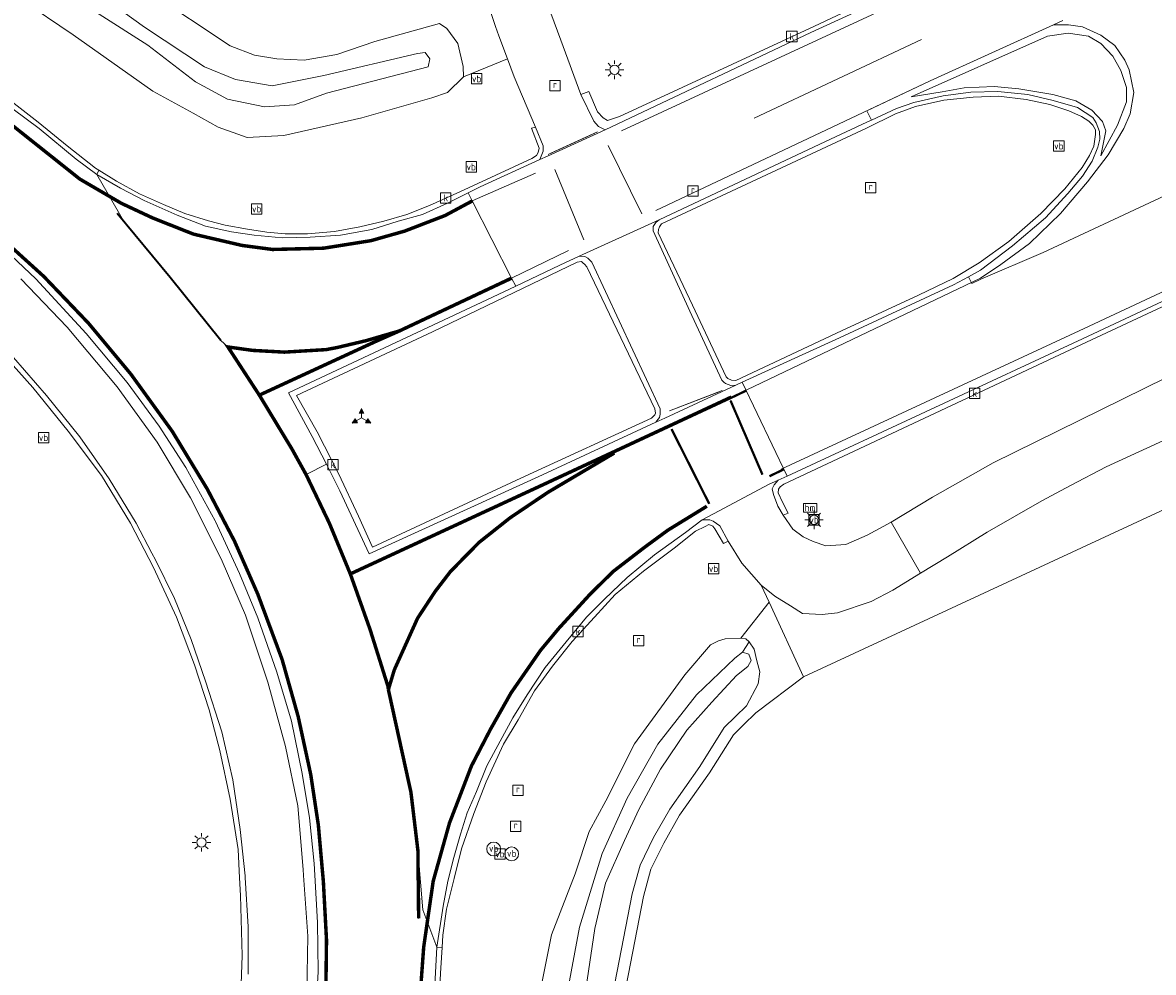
# Model space of a CAD drawing. Header units: metres. Extents: x 168032 to 180145, y 382923 to 399665.
# Tile 164 of 256: x 177269 to 177318, y 388808 to 388849. Entities that reach past the tile are written whole.
import ezdxf
from ezdxf.enums import TextEntityAlignment as Align

# ---------------------------------------------------------------- set-up
doc = ezdxf.new("R2010")
doc.units = ezdxf.units.M
doc.linetypes.add('VW-1-1_STREEP', pattern=[2, 1, -1])
doc.linetypes.add('VW-3-3_STREEP', pattern=[6, 3, -3])
doc.layers.get('0').update_dxf_attribs({"color": 8, "lineweight": 18})
for name, color, linetype, lineweight in [('B-WE-IE-MEUBILAIR_WEGMEUBILAIR-S', 8, 'Continuous', 25), ('B-WE-IE-MEUBILAIR_WEGMEUBILAIR_PAAL-S', 8, 'Continuous', 18), ('B-WE-IE-MEUBILAIR_WEGMEUBILAIR_VERKEERSBORD-S', 8, 'Continuous', 18), ('B-WE-KL-ET_LS_OV_LICHTMAST-S', 8, 'Continuous', 18), ('B-WE-OG-TERREIN_CULTUURSCHEIDING-GV', 8, 'Continuous', 18), ('B-WE-OG-WATER_SLOOT-GV', 8, 'Continuous', 18), ('B-WE-OG-WEG-GV', 8, 'Continuous', 18), ('B-WE-RI-GWA_KOLK-S', 8, 'Continuous', 18), ('B-WE-RI-GWA_RIOOLPUT-S', 8, 'Continuous', 18), ('B-WE-VH-VERHARDING_ASFALT-GV', 8, 'Continuous', 18), ('B-WE-VH-VERHARDING_BEDRIJFSVLOERPLAAT-GV', 8, 'Continuous', 18), ('B-WE-VH-VERHARDING_BETONSTRAATSTEEN-GV', 8, 'Continuous', 18), ('B-WE-VW-MARKERING_DWARS_DRIEHOEK_3030-G', 8, 'VW-HAAIETAND30-L-N', 18), ('B-WE-VW-MARKERING_DWARS_DRIEHOEK_5070-G', 8, 'VW-HAAIETAND70-L-N', 35), ('B-WE-VW-MARKERING_LANGS_STREEP_11_010-G', 8, 'VW-1-1_STREEP', 13), ('B-WE-VW-MARKERING_LANGS_STREEP_11_015-G', 8, 'VW-1-1_STREEP', 13), ('B-WE-VW-MARKERING_LANGS_STREEP_33-G', 8, 'VW-3-3_STREEP', 13), ('B-WE-VW-MARKERING_LANGS_STREEP_DOORGETROKKEN_3X010-G', 8, 'Continuous', 13), ('B-WE-VW-MARKERING_LANGS_STREEP_DOORGETROKKEN_3X015-G', 8, 'Continuous', 13), ('B-WE-VW-MARKERING_PICTOGRAM-G', 8, 'Continuous', 18)]:
    doc.layers.add(name, color=color, linetype=linetype, lineweight=lineweight)
doc.styles.add('NLCS-ISO', font='NLCS-ISO.ttf')
doc.linetypes.add('VW-HAAIETAND30-L-N', pattern='A,0,-0.3,[150,NLCS.SHX,S=0.6,R=0,X=-0.5,Y=-0.15],-0.3', length=0.6)
doc.linetypes.add('VW-HAAIETAND70-L-N', pattern='A,0,-0.5,[149,NLCS.SHX,S=1,R=0,X=-0.625,Y=-0.35],-0.5', length=1)

# ---------------------------------------------------------------- blocks, each defined once
blk = doc.blocks.new('SIE-WEG_VERKEERSBORD_WEGWIJZER-SO')
at = {"linetype": 'ByBlock', "lineweight": 18}
h = blk.add_hatch(color=0, dxfattribs=at)
h.dxf.hatch_style = 1
h.paths.add_polyline_path([(0.5, 1), (0, 2), (-0.5, 1)])
h = blk.add_hatch(color=0, dxfattribs=at)
h.dxf.hatch_style = 1
h.paths.add_polyline_path([(-1.38, -0.22), (-2, -1.15), (-0.88, -1.09)])
h = blk.add_hatch(color=0, dxfattribs=at)
h.dxf.hatch_style = 1
h.paths.add_polyline_path([(1.38, -0.22), (2, -1.15), (0.88, -1.09)])
at = {"color": 0, "linetype": 'ByBlock', "lineweight": 18}
for points in [[(-1.13, -0.65), (0, 0)], [(0, 1), (0, 0)], [(1.13, -0.65), (0, 0)]]:
    blk.add_lwpolyline(points, dxfattribs=at)
for points in [[(0.5, 1), (0, 2), (-0.5, 1)], [(-1.38, -0.22), (-2, -1.15), (-0.88, -1.09)], [(1.38, -0.22), (2, -1.15), (0.88, -1.09)]]:
    blk.add_lwpolyline(points, close=True, dxfattribs=at)
blk = doc.blocks.new('SIE-WEG_VERKEERSBORD-SO')
at = {"color": 0, "linetype": 'ByBlock', "lineweight": 18}
blk.add_lwpolyline([(-1.125, -1.125), (1.125, -1.125), (1.125, 1.125), (-1.125, 1.125)], close=True, dxfattribs=at)
at = {"color": 0, "linetype": 'ByBlock', "lineweight": 18, "style": 'NLCS-ISO'}
blk.add_text('vb', height=1.5, dxfattribs=at).set_placement((0, 0), align=Align.MIDDLE_CENTER)
blk = doc.blocks.new('SKL-ET_OV_LICHTMAST-SO')
at = {"color": 0, "linetype": 'ByBlock', "lineweight": 18}
for points in [[(-1.25, 0), (-2, 0)], [(-1.41, 1.41), (-0.88, 0.88)], [(0, 2), (0, 1.25)], [(0.88, 0.88), (1.41, 1.41)], [(2, 0), (1.25, 0)], [(-1.41, -1.41), (-0.88, -0.88)], [(0, -1.25), (0, -2)], [(0.88, -0.88), (1.41, -1.41)]]:
    blk.add_lwpolyline(points, dxfattribs=at)
blk.add_circle((0, 0), 1, dxfattribs=at)
blk = doc.blocks.new('SIE-WEG_PAAL_HECTOMETERPAAL-SO')
at = {"color": 0, "linetype": 'ByBlock', "lineweight": 18}
blk.add_lwpolyline([(-1.44375, -0.94375), (1.44375, -0.94375), (1.44375, 0.94375), (-1.44375, 0.94375)], close=True, dxfattribs=at)
at = {"color": 0, "linetype": 'ByBlock', "lineweight": 18, "style": 'NLCS-ISO'}
blk.add_text('hm', height=1.5, dxfattribs=at).set_placement((0, 0), align=Align.MIDDLE_CENTER)
at = {"style": 'NLCS-ISO'}
blk.add_attdef('WAARDE', (2.13125, -1.69375), '', height=1.5, dxfattribs=at)
blk = doc.blocks.new('SIE-WEG_PAAL_VERKEERSBORD-SO')
at = {"color": 0, "linetype": 'ByBlock', "lineweight": 18}
blk.add_circle((0, 0), 1.5, dxfattribs=at)
at = {"color": 0, "linetype": 'ByBlock', "lineweight": 18, "style": 'NLCS-ISO'}
blk.add_text('vb', height=1.5, dxfattribs=at).set_placement((0, 0.13), align=Align.MIDDLE_CENTER)
blk = doc.blocks.new('SRI-KOLK-SO')
at = {"color": 0, "linetype": 'ByBlock', "lineweight": 18}
blk.add_lwpolyline([(-1.125, -1.125), (1.125, -1.125), (1.125, 1.125), (-1.125, 1.125)], close=True, dxfattribs=at)
at = {"color": 0, "linetype": 'ByBlock', "lineweight": 18, "style": 'NLCS-ISO'}
blk.add_text('k', height=1.5, dxfattribs=at).set_placement((0, 0), align=Align.MIDDLE_CENTER)
blk = doc.blocks.new('SRI-PUT_INSPECTIEPUT_RIOOLPUT-SO')
at = {"color": 0, "linetype": 'ByBlock', "lineweight": 18}
blk.add_lwpolyline([(-1.12, -1.12), (1.12, -1.12), (1.12, 1.12), (-1.12, 1.12)], close=True, dxfattribs=at)
at = {"color": 0, "linetype": 'ByBlock', "lineweight": 18, "style": 'NLCS-ISO'}
blk.add_text('r', height=1.5, dxfattribs=at).set_placement((0, 0.28), align=Align.MIDDLE_CENTER)

msp = doc.modelspace()

# ---------------------------------------------------------------- linework, layer by layer
at = {"layer": 'B-WE-OG-TERREIN_CULTUURSCHEIDING-GV', "flags": 128}
msp.add_lwpolyline([(177407.457, 388869.682), (177302.696, 388821.058), (177300.637, 388819.497), (177300.102, 388818.974), (177299.665, 388818.547), (177298.628, 388816.907), (177297.338, 388815.068), (177296.656, 388813.868), (177296.103, 388812.739), (177295.781, 388811.561), (177293.256, 388798.563), (177292.162, 388794.375), (177291.43, 388792.075), (177290.004, 388788.536), (177288.783, 388785.876), (177286.963, 388782.679), (177285.919, 388780.605), (177284, 388777.641), (177280.863, 388774.04), (177275.294, 388768.363)], dxfattribs=at)
at = {"layer": 'B-WE-OG-WATER_SLOOT-GV', "flags": 128}
for points in [[(177268.863, 388850.339), (177271.136, 388848.797), (177274.573, 388846.37), (177276.322, 388845.408), (177277.403, 388844.808), (177278.647, 388844.37), (177280.235, 388844.446), (177283.6, 388845.219), (177286.631, 388846.077), (177287.312, 388846.309), (177288.007, 388846.987), (177287.982, 388847.435), (177287.752, 388848.423), (177287.28, 388849.073), (177286.96, 388849.295), (177284.166, 388848.506), (177282.522, 388847.95), (177281.107, 388847.709), (177279.935, 388847.756), (177278.971, 388847.926), (177277.913, 388848.322), (177274.45, 388850.644), (177269.413, 388854.292), (177266.375, 388856.204)], [(177292.449, 388807.218), (177293.02, 388810.231), (177293.996, 388813.417), (177295.072, 388815.815), (177296.395, 388818.138), (177298.067, 388820.278), (177299.721, 388821.862), (177300.057, 388822.117), (177300.352, 388822.566), (177300.207, 388822.69), (177299.987, 388822.729), (177299.304, 388822.695), (177299.028, 388822.608), (177298.671, 388822.434), (177297.564, 388821.145), (177295.385, 388818.16), (177294.15, 388815.689), (177293.427, 388814.375), (177292.827, 388812.533), (177291.798, 388809.898), (177290.571, 388803.706)], [(177292.768, 388798.674), (177295.294, 388811.675), (177295.633, 388812.917), (177296.213, 388814.102), (177296.915, 388815.336), (177298.211, 388817.184), (177299.273, 388818.864), (177299.753, 388819.332), (177300.232, 388819.8), (177300.737, 388820.757), (177300.812, 388821.262), (177300.683, 388821.748), (177300.559, 388822.256), (177300.352, 388822.566), (177300.057, 388822.117), (177300.338, 388822.037), (177300.438, 388821.761), (177300.286, 388821.503), (177299.801, 388821.109), (177298.73, 388819.965), (177297.657, 388818.746), (177296.516, 388817.062), (177295.583, 388815.316), (177294.956, 388813.98), (177294.139, 388812.135), (177293.682, 388810.176), (177292.797, 388804.258)], [(177292.797, 388804.258), (177293.682, 388810.176), (177294.139, 388812.135), (177294.956, 388813.98), (177295.583, 388815.316), (177296.516, 388817.062), (177297.657, 388818.746), (177298.73, 388819.965), (177299.801, 388821.109), (177300.286, 388821.503), (177300.438, 388821.761), (177300.338, 388822.037), (177300.057, 388822.117), (177299.721, 388821.862), (177298.067, 388820.278), (177296.395, 388818.138), (177295.072, 388815.815), (177293.996, 388813.417), (177293.02, 388810.231), (177292.449, 388807.218)]]:
    msp.add_lwpolyline(points, dxfattribs=at)
for points in [[(177269.448, 388852.581), (177274.219, 388849.136), (177276.806, 388847.422), (177278.139, 388846.875), (177279.728, 388846.596), (177281.969, 388847.044), (177286.011, 388848), (177286.343, 388848.042), (177286.539, 388847.77), (177286.469, 388847.415), (177282.085, 388846.273), (177280.694, 388845.774), (177279.405, 388845.687), (177277.803, 388846.023), (177276.417, 388846.764), (177274.36, 388848.352), (177270.156, 388851.051), (177266.304, 388853.382), (177264.462, 388854.686), (177263.987, 388855.089), (177264.146, 388855.435), (177264.609, 388855.618), (177265.111, 388855.474)], [(177269.448, 388852.581), (177265.111, 388855.474), (177264.609, 388855.618), (177264.146, 388855.435), (177263.987, 388855.089), (177264.462, 388854.686), (177266.304, 388853.382), (177270.156, 388851.051), (177274.36, 388848.352), (177276.417, 388846.764), (177277.803, 388846.023), (177279.405, 388845.687), (177280.694, 388845.774), (177282.085, 388846.273), (177286.469, 388847.415), (177286.539, 388847.77), (177286.343, 388848.042), (177286.011, 388848), (177281.969, 388847.044), (177279.728, 388846.596), (177278.139, 388846.875), (177276.806, 388847.422), (177274.219, 388849.136)]]:
    msp.add_lwpolyline(points, close=True, dxfattribs=at)
at = {"layer": 'B-WE-OG-WEG-GV', "flags": 128}
for points in [[(177318.954, 388831.583), (177315.773, 388830.131), (177314.243, 388829.316), (177312.996, 388828.662), (177310.629, 388827.304), (177308.913, 388826.238), (177307.759, 388825.534), (177306.556, 388824.799), (177305.621, 388824.313), (177304.169, 388823.825), (177303.499, 388823.74), (177302.646, 388823.793), (177302.131, 388824.128), (177301.455, 388824.541), (177300.864, 388825.017), (177301.206, 388824.277), (177302.696, 388821.058), (177407.457, 388869.682)], [(177274.45, 388850.644), (177277.913, 388848.322), (177278.971, 388847.926), (177279.935, 388847.756), (177281.107, 388847.709), (177282.522, 388847.95), (177284.166, 388848.506), (177286.96, 388849.295), (177287.28, 388849.073), (177287.752, 388848.423), (177287.982, 388847.435), (177288.007, 388846.987), (177289.901, 388847.762), (177289.529, 388848.757), (177289.379, 388849.161), (177288.283, 388852.426)], [(177291.768, 388849.739), (177292.208, 388848.571), (177293.066, 388846.225), (177293.423, 388846.347), (177293.796, 388845.477), (177294.041, 388845.21), (177294.228, 388845.102), (177294.739, 388845.264), (177303.148, 388849.164), (177309.106, 388851.99)], [(177349.611, 388851.731), (177314.929, 388835.511), (177301.852, 388829.387), (177301.687, 388829.26), (177301.621, 388829.161), (177301.595, 388829.005), (177301.795, 388828.603), (177302.037, 388828.122), (177301.813, 388828.041), (177302.228, 388827.438), (177302.682, 388827.11), (177303.108, 388826.906), (177303.664, 388826.72), (177304.531, 388826.771), (177305.448, 388827.18), (177306.486, 388827.737), (177308.272, 388828.824), (177310.894, 388830.3), (177318.363, 388833.973)], [(177268.453, 388845.934), (177269.615, 388845.027), (177270.876, 388843.997), (177272.096, 388843.037), (177272.234, 388842.951), (177273.006, 388842.474), (177274.002, 388841.929), (177275.039, 388841.465), (177275.953, 388841.079), (177276.974, 388840.757), (177277.692, 388840.57), (177278.664, 388840.401), (177279.505, 388840.273), (177280.291, 388840.196), (177281.254, 388840.204), (177282.422, 388840.307), (177283.521, 388840.508), (177284.56, 388840.744), (177285.556, 388841.034), (177286.537, 388841.418), (177287.835, 388842.022), (177290.952, 388843.461), (177291.152, 388843.588), (177291.234, 388843.711), (177291.268, 388843.904), (177290.939, 388844.766), (177291.114, 388844.807), (177290.19, 388846.989), (177289.901, 388847.762), (177288.007, 388846.987), (177287.312, 388846.309), (177286.631, 388846.077), (177283.6, 388845.219), (177280.235, 388844.446), (177278.647, 388844.37), (177277.403, 388844.808), (177276.322, 388845.408), (177274.573, 388846.37), (177271.136, 388848.797), (177268.863, 388850.339)], [(177278.364, 388806.952), (177278.439, 388809.004), (177278.363, 388811.609), (177278.321, 388812.372), (177278.254, 388813.59), (177277.91, 388815.766), (177277.468, 388817.87), (177277.014, 388819.62), (177276.371, 388821.565), (177275.597, 388823.626), (177274.602, 388825.784), (177273.602, 388827.689), (177272.354, 388829.756), (177270.913, 388831.678), (177269.381, 388833.554), (177267.91, 388835.181)], [(177290.571, 388803.706), (177291.798, 388809.898), (177292.827, 388812.533), (177293.427, 388814.375), (177294.15, 388815.689), (177295.385, 388818.16), (177297.564, 388821.145), (177298.671, 388822.434), (177299.028, 388822.608), (177299.304, 388822.695), (177299.987, 388822.729), (177301.206, 388824.277), (177300.864, 388825.017), (177300.036, 388825.968), (177299.438, 388826.916), (177299.24, 388826.811), (177298.865, 388827.444), (177298.783, 388827.569), (177298.61, 388827.631), (177298.44, 388827.544), (177298.024, 388827.356), (177297.105, 388826.608), (177295.778, 388825.619), (177294.553, 388824.61), (177293.662, 388823.634), (177292.703, 388822.585), (177291.851, 388821.508), (177291.071, 388820.454), (177290.363, 388819.191), (177289.731, 388818.139), (177288.974, 388816.516), (177288.444, 388815.151), (177287.917, 388813.617), (177287.603, 388812.342), (177287.267, 388811.018), (177287.108, 388809.884), (177287.074, 388809.36), (177287.017, 388808.471), (177286.885, 388806.161)], [(177293.256, 388798.563), (177295.781, 388811.561), (177296.103, 388812.739), (177296.656, 388813.868), (177297.338, 388815.068), (177298.628, 388816.907), (177299.665, 388818.547), (177300.102, 388818.974), (177300.637, 388819.497), (177302.696, 388821.058), (177301.206, 388824.277), (177299.987, 388822.729), (177300.207, 388822.69), (177300.352, 388822.566), (177300.559, 388822.256), (177300.683, 388821.748), (177300.812, 388821.262), (177300.737, 388820.757), (177300.232, 388819.8), (177299.753, 388819.332), (177299.273, 388818.864), (177298.211, 388817.184), (177296.915, 388815.336), (177296.213, 388814.102), (177295.633, 388812.917), (177295.294, 388811.675), (177292.768, 388798.674)]]:
    msp.add_lwpolyline(points, dxfattribs=at)
at = {"layer": 'B-WE-VH-VERHARDING_ASFALT-GV', "flags": 128}
for points in [[(177288.283, 388852.426), (177289.379, 388849.161), (177289.529, 388848.757), (177289.901, 388847.762), (177290.19, 388846.989), (177291.114, 388844.807), (177291.442, 388843.998), (177291.441, 388843.77), (177291.305, 388843.412), (177291.626, 388843.559), (177294.117, 388844.696), (177293.838, 388844.836), (177293.722, 388844.963), (177293.637, 388845.072), (177293.066, 388846.225), (177292.208, 388848.571), (177291.768, 388849.739)], [(177309.68, 388851.977), (177303.009, 388848.896), (177294.678, 388844.952), (177294.117, 388844.696), (177291.626, 388843.559), (177291.305, 388843.412), (177288.718, 388842.231), (177288.196, 388841.968), (177288.375, 388841.619), (177290.081, 388838.286), (177290.257, 388837.941), (177292.159, 388838.844), (177292.999, 388839.229), (177296.452, 388840.81), (177303.64, 388844.188), (177305.436, 388845.024), (177305.629, 388845.115), (177305.427, 388845.521), (177308.164, 388846.814), (177313.495, 388849.226), (177313.901, 388849.421)], [(177313.901, 388849.421), (177313.495, 388849.226), (177308.164, 388846.814), (177305.427, 388845.521), (177305.629, 388845.115), (177306.713, 388845.622), (177307.46, 388845.879), (177308.729, 388846.166), (177309.93, 388846.321), (177311.094, 388846.349), (177312.385, 388846.224), (177313.493, 388845.967), (177314.537, 388845.653), (177315.201, 388845.228), (177315.349, 388845.001), (177315.495, 388844.621), (177315.509, 388844.296), (177315.413, 388843.952), (177315.168, 388843.335), (177314.751, 388842.689), (177314.127, 388841.949), (177313.157, 388840.895), (177311.733, 388839.674), (177310.345, 388838.627), (177309.829, 388838.345), (177309.975, 388838.051), (177310.36, 388838.242), (177313.053, 388839.393), (177322.253, 388843.682)], [(177286.76, 388807.73), (177286.852, 388809.375), (177286.248, 388810.988), (177286.03, 388813.54), (177285.729, 388816.06), (177284.753, 388820.5), (177284.735, 388820.643), (177283.959, 388823.109), (177283.108, 388825.501), (177282.203, 388827.692), (177281.196, 388829.795), (177280.58, 388830.908), (177279.176, 388833.228), (177277.818, 388835.31), (177277.507, 388835.593), (177275.322, 388838.306), (177273.35, 388840.69), (177272.147, 388842.77), (177271.261, 388843.427), (177269.654, 388844.758), (177267.397, 388846.418)], [(177322.253, 388843.682), (177313.053, 388839.393), (177310.36, 388838.242), (177309.975, 388838.051), (177309.829, 388838.345), (177309.183, 388837.994), (177304.254, 388835.711), (177300.045, 388833.789), (177301.997, 388829.719), (177314.757, 388835.663), (177331.352, 388843.436)], [(177267.397, 388840.237), (177269.51, 388838.257), (177271.686, 388835.89), (177273.46, 388833.78), (177274.845, 388831.888), (177275.995, 388830.096), (177277.26, 388827.792), (177277.276, 388827.763), (177278.322, 388825.525), (177279.111, 388823.599), (177279.931, 388821.248), (177280.56, 388819.139), (177281.022, 388816.881), (177281.337, 388814.952), (177281.539, 388812.984), (177281.568, 388812.479), (177281.683, 388810.439), (177281.718, 388808.305), (177281.579, 388805.822)], [(177318.363, 388833.973), (177310.894, 388830.3), (177308.272, 388828.824), (177306.486, 388827.737), (177307.759, 388825.534), (177308.913, 388826.238), (177310.629, 388827.304), (177312.996, 388828.662), (177314.243, 388829.316), (177315.773, 388830.131), (177318.954, 388831.583)]]:
    msp.add_lwpolyline(points, dxfattribs=at)
for points in [[(177288.196, 388841.968), (177287.311, 388841.521), (177286.223, 388841.038), (177285.172, 388840.75), (177284.043, 388840.386), (177282.682, 388840.141), (177281.374, 388840.05), (177280.158, 388840.027), (177278.958, 388840.145), (177277.968, 388840.287), (177276.852, 388840.537), (177275.624, 388841.011), (177274.192, 388841.643), (177273.171, 388842.175), (177272.147, 388842.77), (177273.35, 388840.69), (177275.322, 388838.306), (177277.507, 388835.593), (177277.818, 388835.31), (177279.176, 388833.228), (177280.58, 388830.908), (177281.196, 388829.795), (177282.072, 388830.247), (177281.465, 388831.436), (177280.436, 388833.328), (177289.007, 388837.346), (177290.257, 388837.941), (177290.081, 388838.286), (177288.375, 388841.619)], [(177296.452, 388840.81), (177292.999, 388839.229), (177293.244, 388839.221), (177293.377, 388839.142), (177293.541, 388838.978), (177296.494, 388832.634), (177296.502, 388832.41), (177296.469, 388832.263), (177296.421, 388832.192), (177296.314, 388832.059), (177296.697, 388832.237), (177299.764, 388833.659), (177299.555, 388833.64), (177299.324, 388833.735), (177299.249, 388833.788), (177299.159, 388833.878), (177297.789, 388836.861), (177296.193, 388840.332), (177296.202, 388840.517), (177296.315, 388840.69)], [(177298.317, 388827.834), (177299.051, 388828.226), (177301.18, 388829.362), (177301.596, 388829.546), (177301.997, 388829.719), (177300.045, 388833.789), (177299.764, 388833.659), (177296.697, 388832.237), (177296.314, 388832.059), (177291.409, 388829.786), (177283.925, 388826.365), (177282.66, 388829.094), (177282.072, 388830.247), (177281.196, 388829.795), (177282.203, 388827.692), (177283.108, 388825.501), (177283.959, 388823.109), (177284.735, 388820.643), (177284.753, 388820.5), (177285.729, 388816.06), (177286.03, 388813.54), (177286.248, 388810.988), (177286.852, 388809.375), (177287.123, 388811.141), (177287.325, 388812.226), (177287.581, 388813.246), (177287.877, 388814.254), (177288.158, 388815.17), (177288.563, 388816.098), (177289.007, 388817.205), (177289.587, 388818.274), (177290.138, 388819.287), (177290.747, 388820.28), (177291.536, 388821.454), (177292.439, 388822.56), (177293.318, 388823.627), (177294.095, 388824.407), (177295.079, 388825.348), (177296.256, 388826.321), (177297.589, 388827.284)], [(177306.486, 388827.737), (177305.448, 388827.18), (177304.531, 388826.771), (177303.664, 388826.72), (177303.108, 388826.906), (177302.682, 388827.11), (177302.228, 388827.438), (177301.813, 388828.041), (177301.591, 388828.43), (177301.404, 388828.927), (177301.343, 388829.182), (177301.432, 388829.353), (177301.596, 388829.546), (177301.18, 388829.362), (177299.051, 388828.226), (177298.317, 388827.834), (177298.646, 388827.835), (177298.791, 388827.776), (177299.083, 388827.585), (177299.438, 388826.916), (177300.036, 388825.968), (177300.864, 388825.017), (177301.455, 388824.541), (177302.131, 388824.128), (177302.646, 388823.793), (177303.499, 388823.74), (177304.169, 388823.825), (177305.621, 388824.313), (177306.556, 388824.799), (177307.759, 388825.534)]]:
    msp.add_lwpolyline(points, close=True, dxfattribs=at)
at = {"layer": 'B-WE-VH-VERHARDING_BEDRIJFSVLOERPLAAT-GV', "flags": 128}
for points in [[(177309.106, 388851.99), (177303.148, 388849.164), (177294.739, 388845.264), (177294.228, 388845.102), (177294.041, 388845.21), (177293.796, 388845.477), (177293.423, 388846.347), (177293.066, 388846.225), (177293.637, 388845.072), (177293.722, 388844.963), (177293.838, 388844.836), (177294.117, 388844.696), (177294.678, 388844.952), (177303.009, 388848.896), (177309.68, 388851.977)], [(177331.352, 388843.436), (177314.757, 388835.663), (177301.997, 388829.719), (177301.596, 388829.546), (177301.432, 388829.353), (177301.343, 388829.182), (177301.404, 388828.927), (177301.591, 388828.43), (177301.813, 388828.041), (177302.037, 388828.122), (177301.795, 388828.603), (177301.595, 388829.005), (177301.621, 388829.161), (177301.687, 388829.26), (177301.852, 388829.387), (177314.929, 388835.511), (177349.611, 388851.731)], [(177267.397, 388846.418), (177269.654, 388844.758), (177271.261, 388843.427), (177272.147, 388842.77), (177272.234, 388842.951), (177272.096, 388843.037), (177270.876, 388843.997), (177269.615, 388845.027), (177268.453, 388845.934)], [(177281.579, 388805.822), (177281.718, 388808.305), (177281.683, 388810.439), (177281.568, 388812.479), (177281.539, 388812.984), (177281.337, 388814.952), (177281.022, 388816.881), (177280.56, 388819.139), (177279.931, 388821.248), (177279.111, 388823.599), (177278.322, 388825.525), (177277.276, 388827.763), (177277.26, 388827.792), (177275.995, 388830.096), (177274.845, 388831.888), (177273.46, 388833.78), (177271.686, 388835.89), (177269.51, 388838.257), (177267.397, 388840.237)], [(177268.873, 388838.248), (177270.865, 388836.168), (177273.028, 388833.592), (177274.754, 388831.192), (177276.2, 388828.786), (177276.815, 388827.566), (177277.576, 388826.054), (177278.576, 388823.713), (177279.55, 388820.826), (177280.309, 388818.039), (177280.833, 388815.473), (177281.065, 388812.733), (177281.084, 388812.463), (177281.266, 388809.845), (177281.224, 388807.427)], [(177267.91, 388835.181), (177269.381, 388833.554), (177270.913, 388831.678), (177272.354, 388829.756), (177273.602, 388827.689), (177274.602, 388825.784), (177275.597, 388823.626), (177276.371, 388821.565), (177277.014, 388819.62), (177277.468, 388817.87), (177277.91, 388815.766), (177278.254, 388813.59), (177278.321, 388812.372), (177278.363, 388811.609), (177278.439, 388809.004), (177278.364, 388806.952)], [(177278.687, 388808.205), (177278.69, 388810.252), (177278.561, 388812.38), (177278.557, 388812.454), (177278.344, 388814.452), (177278.027, 388816.603), (177277.549, 388818.681), (177276.856, 388820.871), (177276.232, 388822.663), (177275.504, 388824.439), (177274.684, 388826.116), (177274.533, 388826.401), (177273.85, 388827.696), (177272.684, 388829.617), (177271.422, 388831.432), (177269.982, 388833.206), (177268.546, 388834.851)], [(177286.885, 388806.161), (177287.017, 388808.471), (177287.074, 388809.36), (177286.852, 388809.375), (177286.76, 388807.73)]]:
    msp.add_lwpolyline(points, dxfattribs=at)
for points in [[(177305.629, 388845.115), (177305.436, 388845.024), (177303.64, 388844.188), (177296.452, 388840.81), (177296.315, 388840.69), (177296.202, 388840.517), (177296.193, 388840.332), (177297.789, 388836.861), (177299.159, 388833.878), (177299.249, 388833.788), (177299.324, 388833.735), (177299.555, 388833.64), (177299.764, 388833.659), (177300.045, 388833.789), (177304.254, 388835.711), (177309.183, 388837.994), (177309.829, 388838.345), (177310.345, 388838.627), (177311.733, 388839.674), (177313.157, 388840.895), (177314.127, 388841.949), (177314.751, 388842.689), (177315.168, 388843.335), (177315.413, 388843.952), (177315.509, 388844.296), (177315.495, 388844.621), (177315.349, 388845.001), (177315.201, 388845.228), (177314.537, 388845.653), (177313.493, 388845.967), (177312.385, 388846.224), (177311.094, 388846.349), (177309.93, 388846.321), (177308.729, 388846.166), (177307.46, 388845.879), (177306.713, 388845.622)], [(177314.16, 388845.511), (177314.714, 388845.277), (177315.032, 388845.067), (177315.201, 388844.89), (177315.313, 388844.689), (177315.323, 388844.493), (177315.241, 388843.989), (177315.064, 388843.591), (177314.734, 388843.063), (177313.99, 388842.14), (177312.948, 388841.08), (177311.568, 388839.871), (177310.289, 388838.951), (177309.16, 388838.263), (177307.666, 388837.549), (177304.336, 388836.012), (177299.775, 388833.86), (177299.585, 388833.871), (177299.426, 388833.943), (177299.349, 388834.024), (177297.905, 388837.113), (177296.411, 388840.238), (177296.431, 388840.392), (177296.466, 388840.502), (177296.561, 388840.625), (177305.419, 388844.772), (177306.674, 388845.381), (177307.542, 388845.696), (177308.767, 388845.974), (177310.024, 388846.11), (177311.122, 388846.15), (177312.321, 388846.007), (177313.341, 388845.784)], [(177272.234, 388842.951), (177272.147, 388842.77), (177273.171, 388842.175), (177274.192, 388841.643), (177275.624, 388841.011), (177276.852, 388840.537), (177277.968, 388840.287), (177278.958, 388840.145), (177280.158, 388840.027), (177281.374, 388840.05), (177282.682, 388840.141), (177284.043, 388840.386), (177285.172, 388840.75), (177286.223, 388841.038), (177287.311, 388841.521), (177288.196, 388841.968), (177288.718, 388842.231), (177291.305, 388843.412), (177291.441, 388843.77), (177291.442, 388843.998), (177291.114, 388844.807), (177290.939, 388844.766), (177291.268, 388843.904), (177291.234, 388843.711), (177291.152, 388843.588), (177290.952, 388843.461), (177287.835, 388842.022), (177286.537, 388841.418), (177285.556, 388841.034), (177284.56, 388840.744), (177283.521, 388840.508), (177282.422, 388840.307), (177281.254, 388840.204), (177280.291, 388840.196), (177279.505, 388840.273), (177278.664, 388840.401), (177277.692, 388840.57), (177276.974, 388840.757), (177275.953, 388841.079), (177275.039, 388841.465), (177274.002, 388841.929), (177273.006, 388842.474)], [(177296.314, 388832.059), (177296.421, 388832.192), (177296.469, 388832.263), (177296.502, 388832.41), (177296.494, 388832.634), (177293.541, 388838.978), (177293.377, 388839.142), (177293.244, 388839.221), (177292.999, 388839.229), (177292.159, 388838.844), (177290.257, 388837.941), (177289.007, 388837.346), (177280.436, 388833.328), (177281.465, 388831.436), (177282.072, 388830.247), (177282.66, 388829.094), (177283.925, 388826.365), (177291.409, 388829.786)], [(177280.779, 388833.219), (177286.661, 388835.959), (177292.916, 388838.97), (177293.1, 388839.008), (177293.176, 388838.936), (177293.227, 388838.882), (177293.327, 388838.777), (177296.266, 388832.633), (177296.294, 388832.446), (177296.268, 388832.373), (177296.131, 388832.235), (177290.665, 388829.724), (177284.064, 388826.657), (177283.456, 388828.003), (177282.612, 388829.815), (177281.675, 388831.635)], [(177299.438, 388826.916), (177299.083, 388827.585), (177298.791, 388827.776), (177298.646, 388827.835), (177298.317, 388827.834), (177297.589, 388827.284), (177296.256, 388826.321), (177295.079, 388825.348), (177294.095, 388824.407), (177293.318, 388823.627), (177292.439, 388822.56), (177291.536, 388821.454), (177290.747, 388820.28), (177290.138, 388819.287), (177289.587, 388818.274), (177289.007, 388817.205), (177288.563, 388816.098), (177288.158, 388815.17), (177287.877, 388814.254), (177287.581, 388813.246), (177287.325, 388812.226), (177287.123, 388811.141), (177286.852, 388809.375), (177287.074, 388809.36), (177287.108, 388809.884), (177287.267, 388811.018), (177287.603, 388812.342), (177287.917, 388813.617), (177288.444, 388815.151), (177288.974, 388816.516), (177289.731, 388818.139), (177290.363, 388819.191), (177291.071, 388820.454), (177291.851, 388821.508), (177292.703, 388822.585), (177293.662, 388823.634), (177294.553, 388824.61), (177295.778, 388825.619), (177297.105, 388826.608), (177298.024, 388827.356), (177298.44, 388827.544), (177298.61, 388827.631), (177298.783, 388827.569), (177298.865, 388827.444), (177299.24, 388826.811)]]:
    msp.add_lwpolyline(points, close=True, dxfattribs=at)
at = {"layer": 'B-WE-VH-VERHARDING_BETONSTRAATSTEEN-GV', "flags": 128}
for points in [[(177313.341, 388845.784), (177312.321, 388846.007), (177311.122, 388846.15), (177310.024, 388846.11), (177308.767, 388845.974), (177307.542, 388845.696), (177306.674, 388845.381), (177305.419, 388844.772), (177296.561, 388840.625), (177296.466, 388840.502), (177296.431, 388840.392), (177296.411, 388840.238), (177297.905, 388837.113), (177299.349, 388834.024), (177299.426, 388833.943), (177299.585, 388833.871), (177299.775, 388833.86), (177304.336, 388836.012), (177307.666, 388837.549), (177309.16, 388838.263), (177310.289, 388838.951), (177311.568, 388839.871), (177312.948, 388841.08), (177313.99, 388842.14), (177314.734, 388843.063), (177315.064, 388843.591), (177315.241, 388843.989), (177315.323, 388844.493), (177315.313, 388844.689), (177315.201, 388844.89), (177315.032, 388845.067), (177314.714, 388845.277), (177314.16, 388845.511)], [(177280.779, 388833.219), (177281.675, 388831.635), (177282.612, 388829.815), (177283.456, 388828.003), (177284.064, 388826.657), (177290.665, 388829.724), (177296.131, 388832.235), (177296.268, 388832.373), (177296.294, 388832.446), (177296.266, 388832.633), (177293.327, 388838.777), (177293.227, 388838.882), (177293.176, 388838.936), (177293.1, 388839.008), (177292.916, 388838.97), (177286.661, 388835.959)]]:
    msp.add_lwpolyline(points, close=True, dxfattribs=at)
for points in [[(177281.224, 388807.427), (177281.266, 388809.845), (177281.084, 388812.463), (177281.065, 388812.733), (177280.833, 388815.473), (177280.309, 388818.039), (177279.55, 388820.826), (177278.576, 388823.713), (177277.576, 388826.054), (177276.815, 388827.566), (177276.2, 388828.786), (177274.754, 388831.192), (177273.028, 388833.592), (177270.865, 388836.168), (177268.873, 388838.248)], [(177268.546, 388834.851), (177269.982, 388833.206), (177271.422, 388831.432), (177272.684, 388829.617), (177273.85, 388827.696), (177274.533, 388826.401), (177274.684, 388826.116), (177275.504, 388824.439), (177276.232, 388822.663), (177276.856, 388820.871), (177277.549, 388818.681), (177278.027, 388816.603), (177278.344, 388814.452), (177278.557, 388812.454), (177278.561, 388812.38), (177278.69, 388810.252), (177278.687, 388808.205)]]:
    msp.add_lwpolyline(points, dxfattribs=at)
at = {"layer": 'B-WE-VW-MARKERING_DWARS_DRIEHOEK_3030-G', "flags": 128}
for points in [[(177293.675, 388844.556), (177291.654, 388843.633)], [(177299.045, 388833.373), (177296.9, 388832.543)]]:
    msp.add_lwpolyline(points, dxfattribs=at)
at = {"layer": 'B-WE-VW-MARKERING_DWARS_DRIEHOEK_5070-G', "flags": 128}
msp.add_lwpolyline([(177277.507, 388835.593), (177275.322, 388838.306), (177273.027, 388841.08)], dxfattribs=at)
at = {"layer": 'B-WE-VW-MARKERING_LANGS_STREEP_11_010-G', "ltscale": 0.5, "const_width": 0.1, "flags": 128}
for points in [[(177300.921, 388829.794), (177299.542, 388832.992)], [(177296.99, 388831.762), (177298.621, 388828.532)]]:
    msp.add_lwpolyline(points, dxfattribs=at)
at = {"layer": 'B-WE-VW-MARKERING_LANGS_STREEP_11_015-G', "const_width": 0.15, "flags": 128}
msp.add_lwpolyline([(177284.753, 388820.5), (177285.729, 388816.06), (177286.03, 388813.54), (177286.062, 388810.613)], dxfattribs=at)
at = {"layer": 'B-WE-VW-MARKERING_LANGS_STREEP_33-G', "const_width": 0.15, "flags": 128}
for points in [[(177179.709, 388822.285), (177182.391, 388822.105), (177185.322, 388822.183), (177187.361, 388822.334), (177189.483, 388822.893), (177192.652, 388823.882), (177195.064, 388825.055), (177197.718, 388826.574), (177199.882, 388828.437), (177201.162, 388829.711), (177202.844, 388831.696), (177204.106, 388833.279), (177204.851, 388834.37), (177206.574, 388836.759), (177207.851, 388838.295), (177208.561, 388839.103), (177210.411, 388841.016), (177212.011, 388842.497), (177214.198, 388844.357), (177216.437, 388846.001), (177218.552, 388847.367), (177221.248, 388848.872), (177224.028, 388850.138), (177227.411, 388851.513), (177229.635, 388852.184), (177232.052, 388852.804), (177234.319, 388853.281), (177237.219, 388853.64), (177240.555, 388853.897), (177243.152, 388853.826), (177246.189, 388853.675), (177249.164, 388853.277), (177251.191, 388852.893), (177252.862, 388852.476), (177255.255, 388851.776), (177257.666, 388850.905), (177260.901, 388849.541), (177263.362, 388848.288), (177265.878, 388846.761), (177268.363, 388844.997), (177271.418, 388842.566), (177273.214, 388841.518), (177274.572, 388840.883), (177276.326, 388840.188), (177278.431, 388839.698), (177279.746, 388839.524), (177281.953, 388839.579), (177284.008, 388839.906), (177285.464, 388840.32), (177287.209, 388840.993), (177288.375, 388841.619)], [(177298.515, 388828.424), (177296.837, 388827.393), (177295.849, 388826.669), (177294.466, 388825.604), (177293.455, 388824.606), (177292.118, 388823.146), (177291.33, 388822.198), (177290.055, 388820.358), (177289.159, 388818.773), (177288.345, 388817.202), (177287.395, 388814.736), (177286.691, 388812.224), (177286.28, 388809.374), (177286.061, 388806.39), (177285.766, 388803.352), (177285.281, 388800.48), (177284.522, 388797.505), (177284.041, 388795.856), (177283.65, 388794.663), (177282.507, 388791.768), (177281.655, 388789.911), (177280.8, 388788.289), (177279.648, 388786.233), (177278.533, 388784.498), (177277.116, 388782.465), (177276.192, 388781.322), (177275.237, 388780.194), (177274.369, 388779.233), (177272.309, 388777.157), (177271.3, 388776.224), (177270.165, 388775.007), (177268.002, 388772.992), (177266.881, 388771.758), (177266.151, 388770.609), (177265.551, 388769.52), (177264.814, 388767.865), (177264.437, 388766.723), (177264.182, 388765.201), (177263.999, 388763.459), (177263.912, 388762.164), (177264.085, 388760.489), (177264.283, 388759.33), (177264.504, 388758.341), (177265.288, 388754.916), (177267.108, 388747.637), (177269.384, 388739.13), (177270.897, 388733.363), (177273.052, 388724.638), (177276.88, 388710.01), (177278.366, 388704.302), (177279.931, 388698.553), (177281.765, 388692.815), (177284.924, 388684.565), (177287.237, 388679.281), (177289.483, 388674.64), (177291.411, 388670.982), (177292.805, 388668.476), (177295.441, 388664.072), (177299.1, 388658.338), (177302.115, 388653.964), (177305.803, 388648.986), (177308.018, 388646.12), (177313.621, 388639.279), (177317.385, 388634.917), (177323.462, 388628.154), (177327.557, 388623.789), (177331.711, 388619.44), (177335.942, 388615.135), (177340.217, 388610.94), (177346.647, 388604.819), (177353.264, 388598.688), (177359.852, 388592.695), (177362.185, 388590.571), (177366.618, 388586.623), (177384.44, 388570.458), (177393.28, 388562.363), (177397.268, 388558.542), (177406.266, 388549.922), (177410.454, 388545.68), (177414.678, 388541.266), (177418.734, 388536.881), (177426.644, 388527.886), (177432.287, 388521.114), (177437.969, 388513.834), (177442.293, 388507.99), (177446.076, 388502.598), (177448.894, 388498.372), (177451.586, 388494.197), (177454.786, 388489.066), (177457.896, 388483.861), (177460.895, 388478.628), (177464.174, 388472.691), (177467.993, 388465.602), (177472.179, 388457.48), (177476.145, 388449.544), (177480.776, 388439.868), (177482.695, 388435.857), (177489.006, 388422.403), (177495.351, 388408.788), (177500.479, 388397.853), (177504.099, 388390.058), (177508.053, 388381.544), (177515.69, 388365.142), (177523.205, 388348.952), (177530.844, 388332.464), (177537.048, 388319.105), (177542.513, 388307.327), (177543.471, 388305.26), (177551.032, 388289.002), (177557.304, 388275.48), (177563.729, 388261.758), (177571.377, 388245.305), (177578.341, 388230.404), (177578.987, 388229.023), (177582.545, 388221.326), (177587.743, 388210.08), (177590.948, 388203.172), (177594.046, 388196.496), (177601.761, 388179.967), (177614.387, 388152.731), (177624.471, 388130.963), (177630.488, 388117.974), (177634.555, 388109.195), (177644.653, 388087.324), (177654.7, 388065.514), (177664.583, 388043.773), (177672.003, 388026.94), (177675.439, 388019.144), (177682.546, 388002.572), (177690.793, 387983.063), (177697.564, 387966.52), (177704.375, 387949.668), (177710.443, 387934.471), (177710.994, 387933.092), (177717.588, 387916.148), (177723.912, 387899.292), (177730.156, 387882.296), (177736.293, 387865.366), (177742.345, 387848.511), (177745.039, 387840.678), (177748.238, 387831.375), (177754.036, 387814.295), (177759.597, 387797.451), (177765.149, 387780.089), (177771.423, 387760.222), (177775.928, 387745.302), (177778.409, 387737.084), (177783.49, 387719.885), (177785.161, 387714.156), (177789.365, 387699.562), (177792.798, 387687.389), (177794.415, 387681.654), (177796.335, 387675.96), (177800.327, 387664.6), (177804.324, 387653.175), (177806.247, 387647.637), (177808.234, 387641.929), (177809.204, 387639.207), (177810.075, 387636.284), (177813.006, 387624.512), (177815.813, 387612.851), (177819.927, 387595.428), (177822.667, 387583.675), (177826.562, 387566.332), (177829.182, 387554.552), (177829.659, 387552.374), (177833.05, 387536.878), (177839.061, 387507.859), (177842.512, 387490.277), (177843.605, 387484.317), (177846.666, 387467.635), (177846.84, 387466.685), (177850.136, 387448.94), (177853.494, 387431.241), (177856.866, 387413.507), (177859.147, 387401.802), (177862.637, 387383.917), (177865.061, 387372.406), (177867.688, 387360.836), (177869.818, 387352.296), (177872.57, 387342.229), (177874.298, 387336.378), (177876.092, 387330.712), (177877.564, 387326.285), (177880.606, 387318.08), (177884.543, 387308.22), (177889.515, 387296.984), (177893.198, 387289.292), (177895.916, 387283.968), (177898.752, 387278.618), (177901.804, 387273.376), (177904.767, 387268.362), (177910.069, 387260.113), (177914.781, 387253.294), (177920.636, 387245.289), (177927.498, 387236.499), (177933.392, 387229.781), (177939.639, 387223.022), (177947.983, 387214.699), (177952.702, 387210.344), (177958.06, 387205.527), (177962.678, 387201.536), (177966.995, 387197.854), (177970.427, 387194.996), (177974.258, 387191.846), (177976.062, 387190.363), (177982.104, 387185.593), (177988.848, 387180.212), (177994.731, 387175.538), (178002.234, 387169.131), (178005.103, 387166.643), (178009.872, 387162.266), (178014.909, 387157.525), (178018.791, 387153.655), (178023.405, 387148.729), (178026.709, 387144.978), (178031.825, 387138.61), (178034.244, 387135.539), (178036.599, 387132.712), (178041.165, 387126.319), (178043.503, 387122.671), (178044.734, 387120.681), (178047.849, 387115.646), (178054.405, 387103.507), (178059.127, 387093.526), (178063.791, 387081.791), (178067.012, 387072.223), (178069.085, 387064.958), (178071.811, 387053.381), (178073.21, 387045.944), (178074.092, 387040.228), (178075.39, 387027.665), (178075.475, 387025.798), (178075.806, 387018.469), (178075.762, 387006.456), (178075.039, 386994.071), (178073.72, 386980.571), (178072.374, 386968.241), (178071.35, 386959.351), (178070.005, 386947.582), (178069.595, 386944.44), (178069.478, 386942.825), (178069.47, 386941.583), (178069.498, 386940.177), (178069.707, 386938.505), (178069.983, 386937.332), (178070.46, 386935.868)]]:
    msp.add_lwpolyline(points, dxfattribs=at)
at = {"layer": 'B-WE-VW-MARKERING_LANGS_STREEP_DOORGETROKKEN_3X010-G', "const_width": 0.1, "flags": 128}
for points in [[(177299.595, 388833.124), (177300.22, 388833.424)], [(177301.226, 388829.724), (177301.851, 388830.024)]]:
    msp.add_lwpolyline(points, dxfattribs=at)
at = {"layer": 'B-WE-VW-MARKERING_LANGS_STREEP_DOORGETROKKEN_3X015-G', "const_width": 0.15, "flags": 128}
for points in [[(177282.05, 388807.372), (177282.079, 388809.683), (177281.943, 388812.21), (177281.726, 388814.65), (177281.398, 388816.83), (177280.852, 388819.347), (177280.161, 388821.801), (177279.108, 388824.63), (177278.1, 388826.921), (177277.564, 388827.947), (177276.923, 388829.173), (177275.409, 388831.668), (177273.617, 388834.144), (177271.792, 388836.336), (177269.855, 388838.362), (177267.565, 388840.44)], [(177290.081, 388838.286), (177285.234, 388836.004)], [(177279.176, 388833.228), (177277.818, 388835.31), (177278.885, 388835.162), (177280.256, 388835.087), (177282.066, 388835.196), (177282.553, 388835.289), (177283.797, 388835.584), (177285.234, 388836.004)], [(177285.234, 388836.004), (177284.2, 388835.546), (177279.176, 388833.228)], [(177283.108, 388825.501), (177282.203, 388827.692), (177281.196, 388829.795), (177280.58, 388830.908), (177279.176, 388833.228)], [(177299.584, 388833.147), (177296.877, 388831.887), (177291.347, 388829.314), (177283.108, 388825.501)], [(177294.518, 388830.726), (177291.658, 388829.033), (177290.014, 388827.926), (177288.667, 388826.858), (177287.435, 388825.602), (177286.782, 388824.752), (177286.015, 388823.585), (177285.01, 388821.355), (177284.753, 388820.5)], [(177284.753, 388820.5), (177284.735, 388820.643), (177283.959, 388823.109), (177283.108, 388825.501)]]:
    msp.add_lwpolyline(points, dxfattribs=at)
at = {"layer": 'B-WE-VW-MARKERING_PICTOGRAM-G', "flags": 128}
for points in [[(177301.733, 388830.033), (177314.612, 388836.001), (177331.1, 388843.721), (177343.468, 388849.499), (177352.35, 388853.67), (177359.366, 388857.007)], [(177311.147, 388852.224), (177294.829, 388844.652)], [(177296.307, 388841.21), (177308.164, 388846.814), (177313.495, 388849.226), (177314.146, 388849.236), (177314.753, 388849.142), (177315.548, 388848.789), (177316.153, 388848.341), (177316.58, 388847.701), (177316.768, 388847.29), (177316.978, 388846.314), (177316.82, 388845.389), (177316.547, 388844.759), (177315.864, 388843.619), (177314.97, 388842.441), (177313.801, 388841.075), (177312.458, 388839.782), (177311.231, 388838.869), (177310.35, 388838.286), (177299.584, 388833.147)], [(177307.792, 388848.593), (177300.557, 388845.198)], [(177313.053, 388839.393), (177322.253, 388843.682), (177332.432, 388848.419)], [(177268.363, 388844.997), (177271.418, 388842.566), (177273.214, 388841.518), (177274.572, 388840.883), (177276.326, 388840.188), (177278.431, 388839.698), (177279.746, 388839.524), (177281.953, 388839.579), (177284.008, 388839.906), (177285.464, 388840.32), (177287.209, 388840.993), (177288.375, 388841.619)], [(177293.795, 388844.611), (177291.774, 388843.688)], [(177294.246, 388844.015), (177295.709, 388841.058)], [(177288.375, 388841.619), (177291.107, 388842.824)], [(177293.196, 388839.94), (177291.949, 388842.976)], [(177277.507, 388835.593), (177275.322, 388838.306), (177273.35, 388840.69)], [(177282.05, 388807.372), (177282.079, 388809.683), (177281.943, 388812.21), (177281.726, 388814.65), (177281.398, 388816.83), (177280.852, 388819.347), (177280.161, 388821.801), (177279.108, 388824.63), (177278.1, 388826.921), (177277.564, 388827.947), (177276.923, 388829.173), (177275.409, 388831.668), (177273.617, 388834.144), (177271.792, 388836.336), (177269.855, 388838.362), (177267.565, 388840.44)], [(177290.081, 388838.286), (177292.54, 388839.476)], [(177290.081, 388838.286), (177285.234, 388836.004)], [(177279.176, 388833.228), (177277.818, 388835.31), (177278.885, 388835.162), (177280.256, 388835.087), (177282.066, 388835.196), (177282.553, 388835.289), (177283.797, 388835.584), (177285.234, 388836.004)], [(177285.234, 388836.004), (177284.2, 388835.546), (177279.176, 388833.228)], [(177283.108, 388825.501), (177282.203, 388827.692), (177281.196, 388829.795), (177280.58, 388830.908), (177279.176, 388833.228)], [(177299.182, 388833.426), (177296.9, 388832.543)], [(177299.584, 388833.147), (177296.877, 388831.887), (177291.347, 388829.314), (177283.108, 388825.501)], [(177300.921, 388829.794), (177299.542, 388832.992)], [(177296.99, 388831.762), (177298.621, 388828.532)], [(177294.518, 388830.726), (177291.658, 388829.033), (177290.014, 388827.926), (177288.667, 388826.858), (177287.435, 388825.602), (177286.782, 388824.752), (177286.015, 388823.585), (177285.01, 388821.355), (177284.753, 388820.5)], [(177298.515, 388828.424), (177296.837, 388827.393), (177295.849, 388826.669), (177294.466, 388825.604), (177293.455, 388824.606), (177292.118, 388823.146), (177291.33, 388822.198), (177290.055, 388820.358), (177289.159, 388818.773), (177288.345, 388817.202), (177287.395, 388814.736), (177286.691, 388812.224), (177286.28, 388809.374), (177286.061, 388806.39)], [(177284.753, 388820.5), (177284.735, 388820.643), (177283.959, 388823.109), (177283.108, 388825.501)], [(177284.753, 388820.5), (177285.729, 388816.06), (177286.03, 388813.54), (177286.062, 388810.613)]]:
    msp.add_lwpolyline(points, dxfattribs=at)
msp.add_lwpolyline([(177307.352, 388846.122), (177313.238, 388848.749), (177314.135, 388848.872), (177315.019, 388848.74), (177315.542, 388848.43), (177316.063, 388847.876), (177316.405, 388847.252), (177316.653, 388846.525), (177316.661, 388845.898), (177316.269, 388844.89), (177315.547, 388843.564), (177315.758, 388844.651), (177315.621, 388845.049), (177315.155, 388845.542), (177314.47, 388845.947), (177313.476, 388846.222), (177312, 388846.471), (177310.938, 388846.572), (177309.633, 388846.509), (177308.684, 388846.34)], close=True, dxfattribs=at)

# ---------------------------------------------------------------- block references
at = {"layer": 'B-WE-IE-MEUBILAIR_WEGMEUBILAIR-S', "xscale": 0.2, "yscale": 0.2, "zscale": 0.2}
for name, p in [('SIE-WEG_VERKEERSBORD-SO', (177288.568, 388846.901)), ('SIE-WEG_VERKEERSBORD-SO', (177313.731, 388843.996)), ('SIE-WEG_VERKEERSBORD-SO', (177288.334, 388843.094)), ('SIE-WEG_VERKEERSBORD-SO', (177279.061, 388841.278)), ('SIE-WEG_VERKEERSBORD-SO', (177269.849, 388831.392)), ('SIE-WEG_VERKEERSBORD-SO', (177303.153, 388827.839)), ('SIE-WEG_VERKEERSBORD-SO', (177298.808, 388825.727)), ('SIE-WEG_PAAL_VERKEERSBORD-SO', (177289.304, 388813.612)), ('SIE-WEG_PAAL_VERKEERSBORD-SO', (177290.082, 388813.399)), ('SIE-WEG_VERKEERSBORD-SO', (177289.574, 388813.396))]:
    msp.add_blockref(name, p, dxfattribs=at)
at = {"layer": 'B-WE-IE-MEUBILAIR_WEGMEUBILAIR_PAAL-S', "xscale": 0.2, "yscale": 0.2, "zscale": 0.2}
msp.add_blockref('SIE-WEG_PAAL_HECTOMETERPAAL-SO', (177302.986, 388828.362), dxfattribs=at)
at = {"layer": 'B-WE-IE-MEUBILAIR_WEGMEUBILAIR_VERKEERSBORD-S', "xscale": 0.2, "yscale": 0.2, "zscale": 0.2}
msp.add_blockref('SIE-WEG_VERKEERSBORD_WEGWIJZER-SO', (177283.594, 388832.252), dxfattribs=at)
at = {"layer": 'B-WE-KL-ET_LS_OV_LICHTMAST-S', "xscale": 0.2, "yscale": 0.2, "zscale": 0.2}
for p in [(177294.529, 388847.291), (177303.153, 388827.839), (177276.677, 388813.897)]:
    msp.add_blockref('SKL-ET_OV_LICHTMAST-SO', p, dxfattribs=at)
at = {"layer": 'B-WE-RI-GWA_KOLK-S', "xscale": 0.2, "yscale": 0.2, "zscale": 0.2}
for p in [(177302.191, 388848.728), (177287.234, 388841.753), (177310.097, 388833.301), (177282.358, 388830.219), (177292.953, 388823.014)]:
    msp.add_blockref('SRI-KOLK-SO', p, dxfattribs=at)
at = {"layer": 'B-WE-RI-GWA_RIOOLPUT-S', "xscale": 0.2, "yscale": 0.2, "zscale": 0.2}
for p in [(177291.954, 388846.601), (177297.916, 388842.052), (177305.602, 388842.192), (177295.567, 388822.614), (177290.354, 388816.147), (177290.257, 388814.592)]:
    msp.add_blockref('SRI-PUT_INSPECTIEPUT_RIOOLPUT-SO', p, dxfattribs=at)

doc.saveas('drawing.dxf')
